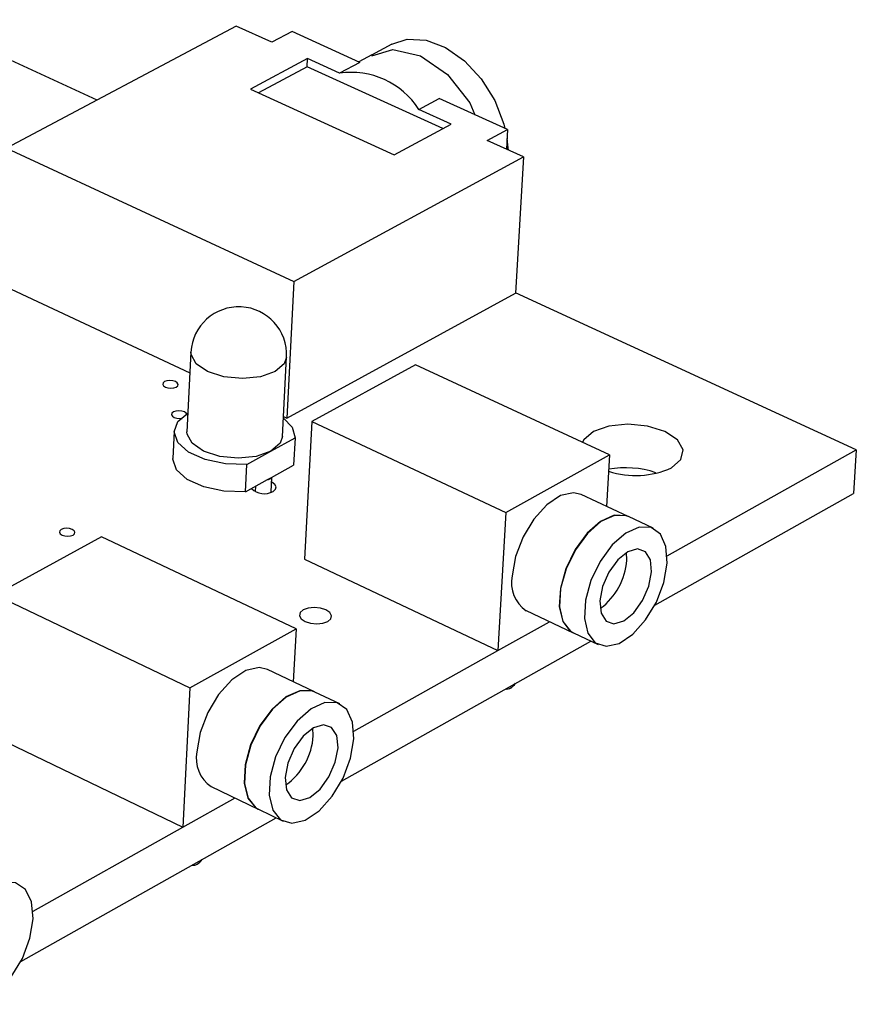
# Model space of a CAD drawing. Extents: x 73 to 209, y 44 to 152.
# Tile 13 of 13: x 187 to 209, y 75 to 101. Entities that reach past the tile are written whole.
import ezdxf

# ---------------------------------------------------------------- set-up
doc = ezdxf.new("R2010")
doc.units = 0
doc.layers.get('0').update_dxf_attribs({"linetype": 'CONTINUOUS'})

msp = doc.modelspace()

# ---------------------------------------------------------------- linework, layer by layer
at = {"color": 7, "linetype": 'CONTINUOUS'}
for p, q in [((188.829, 98.809), (184.291, 100.899)), ((192.446, 100.732), (186.48, 97.561)), ((193.37, 100.311), (192.446, 100.732)), ((193.898, 100.592), (193.37, 100.311)), ((195.655, 99.791), (193.898, 100.592)), ((196.485, 100.264), (195.955, 99.98)), ((194.297, 99.888), (192.816, 99.096)), ((194.286, 99.676), (194.297, 99.888)), ((195.127, 99.509), (194.297, 99.888)), ((195.655, 99.791), (195.127, 99.509)), ((195.963, 99.985), (195.626, 99.805)), ((194.286, 99.676), (193.023, 99.001)), ((197.806, 98.07), (194.286, 99.676)), ((192.816, 99.096), (196.544, 97.389)), ((197.188, 98.569), (197.715, 98.853)), ((199.488, 98.045), (197.715, 98.853)), ((198.024, 98.188), (197.188, 98.569)), ((196.544, 97.389), (198.024, 98.188)), ((198.961, 97.76), (199.488, 98.045)), ((199.488, 98.045), (199.459, 97.533)), ((199.901, 97.332), (198.961, 97.76)), ((186.48, 97.561), (193.944, 94.101)), ((193.944, 94.101), (199.901, 97.332)), ((199.901, 97.332), (199.698, 93.798)), ((186.323, 94.027), (191.24, 91.726)), ((193.944, 94.101), (193.759, 90.547)), ((193.759, 90.547), (199.698, 93.798)), ((208.547, 89.727), (199.698, 93.803)), ((191.267, 92.262), (191.164, 90.195)), ((193.644, 90.068), (193.752, 92.135)), ((197.101, 91.936), (194.405, 90.458)), ((202.141, 89.596), (197.101, 91.936)), ((193.671, 90.588), (193.759, 90.547)), ((194.405, 90.458), (194.216, 86.881)), ((194.405, 90.458), (199.448, 88.099)), ((190.833, 90.211), (190.798, 89.5)), ((193.346, 89.691), (193.973, 90.035)), ((193.973, 90.035), (193.936, 89.323)), ((192.718, 89.346), (193.346, 89.691)), ((199.448, 88.099), (202.141, 89.596)), ((202.141, 89.596), (202.061, 88.255)), ((203.636, 86.973), (208.547, 89.727)), ((208.547, 89.727), (208.473, 88.593)), ((192.681, 88.634), (192.718, 89.346)), ((193.362, 89.008), (193.936, 89.323)), ((192.681, 88.634), (193.256, 88.95)), ((192.943, 88.778), (192.936, 88.643)), ((193.256, 88.95), (193.362, 89.008)), ((193.35, 88.622), (193.37, 89.012)), ((202.622, 87.993), (201.401, 88.562)), ((203.315, 85.692), (208.473, 88.593)), ((199.448, 88.099), (199.241, 84.508)), ((203.273, 87.69), (202.629, 87.99)), ((188.949, 87.467), (186.188, 85.954)), ((193.998, 85.071), (188.949, 87.467)), ((202.589, 86.854), (202.583, 87.054)), ((194.216, 86.881), (199.241, 84.508)), ((186.188, 85.954), (191.24, 83.538)), ((199.977, 85.546), (201.195, 84.972)), ((199.241, 84.508), (200.583, 85.26)), ((191.24, 83.538), (193.998, 85.071)), ((193.998, 85.071), (193.925, 83.699)), ((201.202, 84.969), (201.845, 84.667)), ((195.18, 81.117), (201.652, 84.757)), ((195.501, 82.411), (199.241, 84.508)), ((194.48, 83.435), (193.257, 84.017)), ((191.24, 83.538), (191.057, 79.918)), ((195.132, 83.124), (194.487, 83.432)), ((194.444, 82.292), (194.435, 82.498)), ((186.024, 82.349), (191.057, 79.918)), ((191.794, 80.976), (193.015, 80.389)), ((191.057, 79.918), (192.413, 80.679)), ((193.021, 80.386), (193.665, 80.076)), ((186.849, 76.432), (193.484, 80.163)), ((187.167, 77.738), (191.057, 79.919))]:
    msp.add_line(p, q, dxfattribs=at)
for points in [[(196.485, 100.264), (196.886, 100.391), (197.374, 100.368), (197.882, 100.177), (198.373, 99.834), (198.809, 99.364), (199.158, 98.802), (199.395, 98.189), (199.424, 98.074)], [(199.475, 97.813), (199.5, 97.572), (199.503, 97.513)], [(190.885, 91.354), (190.924, 91.387), (190.933, 91.425), (190.912, 91.463), (190.864, 91.496), (190.797, 91.518), (190.719, 91.525), (190.644, 91.518), (190.583, 91.496), (190.545, 91.463), (190.535, 91.425), (190.556, 91.387), (190.604, 91.354), (190.672, 91.333), (190.749, 91.325), (190.824, 91.333), (190.885, 91.354)], [(191.166, 90.626), (191.166, 90.636), (191.145, 90.675), (191.097, 90.708), (191.029, 90.729), (190.951, 90.737), (190.876, 90.729), (190.815, 90.708), (190.776, 90.675), (190.767, 90.636), (190.788, 90.598), (190.836, 90.565), (190.904, 90.544), (190.981, 90.536), (191.039, 90.54)], [(192.718, 89.346), (192.163, 89.361), (191.638, 89.472), (191.209, 89.665), (190.929, 89.916), (190.833, 90.194), (190.932, 90.463), (191.188, 90.678)], [(193.669, 90.551), (193.901, 90.313), (193.973, 90.035)], [(203.748, 89.256), (203.994, 89.472), (204.048, 89.727), (203.901, 89.981), (203.577, 90.197), (203.125, 90.341), (202.613, 90.391), (202.119, 90.341), (201.719, 90.197), (201.471, 89.981), (201.439, 89.921)], [(193.346, 89.691), (192.965, 89.555), (192.498, 89.507), (192.017, 89.555), (191.595, 89.691), (191.296, 89.894), (191.167, 90.133), (191.164, 90.195)], [(193.644, 90.068), (193.583, 89.894), (193.346, 89.691)], [(192.681, 88.634), (192.126, 88.649), (191.602, 88.76), (191.173, 88.953), (190.894, 89.204), (190.797, 89.483), (190.798, 89.5)], [(193.401, 88.644), (193.464, 88.699), (193.479, 88.763), (193.444, 88.827), (193.365, 88.881), (193.363, 88.882)], [(201.401, 88.562), (201.201, 88.608), (200.865, 88.534), (200.509, 88.298), (200.173, 87.927), (199.893, 87.461), (199.7, 86.95), (199.614, 86.451)], [(202.622, 87.993), (202.571, 88.013), (202.259, 88.023), (201.908, 87.865), (201.557, 87.557), (201.245, 87.131), (201.005, 86.636), (200.863, 86.123), (200.835, 85.65), (200.924, 85.267), (201.12, 85.017), (201.195, 84.972)], [(202.629, 87.99), (202.578, 88.01), (202.265, 88.02), (201.915, 87.862), (201.564, 87.554), (201.251, 87.128), (201.011, 86.632), (200.869, 86.12), (200.841, 85.647), (200.93, 85.264), (201.126, 85.014), (201.202, 84.969)], [(188.207, 87.51), (188.246, 87.543), (188.255, 87.582), (188.235, 87.621), (188.186, 87.655), (188.118, 87.677), (188.04, 87.685), (187.964, 87.677), (187.902, 87.655), (187.863, 87.621), (187.853, 87.582), (187.874, 87.543), (187.922, 87.51), (187.991, 87.488), (188.069, 87.48), (188.144, 87.488), (188.207, 87.51)], [(203.635, 86.779), (203.605, 87.213), (203.462, 87.535), (203.222, 87.71), (202.91, 87.719), (202.559, 87.561), (202.208, 87.252), (201.896, 86.827), (201.655, 86.331), (201.513, 85.818), (201.485, 85.344), (201.573, 84.962), (201.769, 84.711), (202.05, 84.62), (202.386, 84.697), (202.741, 84.934), (203.075, 85.306), (203.355, 85.771), (203.548, 86.281), (203.635, 86.779)], [(203.232, 86.554), (203.202, 86.868), (203.075, 87.078), (202.869, 87.151), (202.615, 87.076), (202.354, 86.863), (202.124, 86.546), (201.96, 86.172), (201.889, 85.8), (201.919, 85.485), (202.048, 85.275), (202.254, 85.203), (202.507, 85.28), (202.768, 85.492), (202.997, 85.809), (203.16, 86.182), (203.232, 86.554)], [(194.82, 85.263), (194.899, 85.332), (194.918, 85.413), (194.874, 85.495), (194.773, 85.564), (194.631, 85.61), (194.469, 85.626), (194.313, 85.61), (194.185, 85.564), (194.105, 85.495), (194.086, 85.413), (194.131, 85.332), (194.231, 85.263), (194.374, 85.217), (194.535, 85.2), (194.692, 85.217), (194.82, 85.263)], [(193.257, 84.017), (193.039, 84.068), (192.694, 83.989), (192.33, 83.748), (191.987, 83.371), (191.703, 82.899), (191.508, 82.383), (191.425, 81.88)], [(194.48, 83.435), (194.416, 83.46), (194.095, 83.466), (193.735, 83.304), (193.377, 82.99), (193.059, 82.559), (192.816, 82.057), (192.674, 81.54), (192.65, 81.063), (192.744, 80.678), (192.948, 80.428), (193.015, 80.389)], [(194.487, 83.432), (194.423, 83.457), (194.101, 83.463), (193.742, 83.301), (193.383, 82.987), (193.065, 82.556), (192.822, 82.054), (192.681, 81.537), (192.656, 81.06), (192.751, 80.675), (192.954, 80.425), (193.021, 80.386)], [(195.5, 82.216), (195.466, 82.652), (195.317, 82.975), (195.068, 83.149), (194.747, 83.156), (194.387, 82.993), (194.029, 82.679), (193.711, 82.247), (193.468, 81.745), (193.326, 81.227), (193.301, 80.75), (193.395, 80.365), (193.598, 80.115), (193.888, 80.025), (194.233, 80.106), (194.596, 80.349), (194.938, 80.726), (195.221, 81.198), (195.415, 81.713), (195.5, 82.216)], [(195.089, 81.984), (195.055, 82.301), (194.922, 82.512), (194.709, 82.583), (194.449, 82.505), (194.182, 82.288), (193.948, 81.966), (193.783, 81.588), (193.712, 81.212), (193.746, 80.895), (193.88, 80.686), (194.093, 80.615), (194.353, 80.694), (194.62, 80.911), (194.853, 81.232), (195.018, 81.609), (195.089, 81.984)], [(187.169, 77.541), (187.13, 77.98), (186.973, 78.304), (186.716, 78.478), (186.385, 78.481), (186.016, 78.313), (185.65, 77.994), (185.326, 77.556), (185.08, 77.047), (184.939, 76.524), (184.917, 76.043), (185.018, 75.657), (185.229, 75.406), (185.528, 75.319), (185.883, 75.404), (186.254, 75.652), (186.602, 76.035), (186.89, 76.513), (187.085, 77.034), (187.169, 77.541)]]:
    msp.add_lwpolyline(points, dxfattribs=at)
at = {"color": 8, "linetype": 'CONTINUOUS'}
for points in [[(195.968, 99.962), (196.508, 100.121), (197.229, 99.958), (197.934, 99.472), (198.514, 98.737), (198.643, 98.43)], [(191.699, 91.759), (191.4, 91.962), (191.27, 92.2), (191.267, 92.262)], [(193.752, 92.135), (193.691, 91.962), (193.454, 91.759), (193.072, 91.624), (192.604, 91.577), (192.122, 91.624), (191.699, 91.759)]]:
    msp.add_lwpolyline(points, dxfattribs=at)
at = {"color": 7, "linetype": 'CONTINUOUS'}
for centre, radius, start, end in [((195.428, 97.441), 2.09, 32.6803, 98.2799), ((192.509, 92.196), 1.244, 357.1971, 176.9649), ((202.817, 91.337), 2.28, 252.0829, 294.1041), ((202.551, 86.762), 2.497, 71.5154, 99.9801), ((193.235, 89.113), 0.164, 277.2883, 320.2833), ((193.17, 89.059), 0.475, 225.5635, 299.1738), ((200.887, 86.975), 1.706, 306.7058, 355.9375), ((200.466, 86.267), 0.872, 167.8026, 235.8431), ((199.336, 83.918), 0.446, 301.2, 324.3662), ((199.477, 83.675), 0.165, 257.5431, 303.194), ((192.746, 82.404), 1.702, 305.4046, 356.2463), ((192.284, 81.704), 0.877, 168.4281, 236.0222), ((191.193, 79.349), 0.456, 301.1321, 324.2356), ((191.334, 79.104), 0.173, 258.3007, 303.0612)]:
    msp.add_arc(centre, radius, start, end, dxfattribs=at)

doc.saveas('drawing.dxf')
